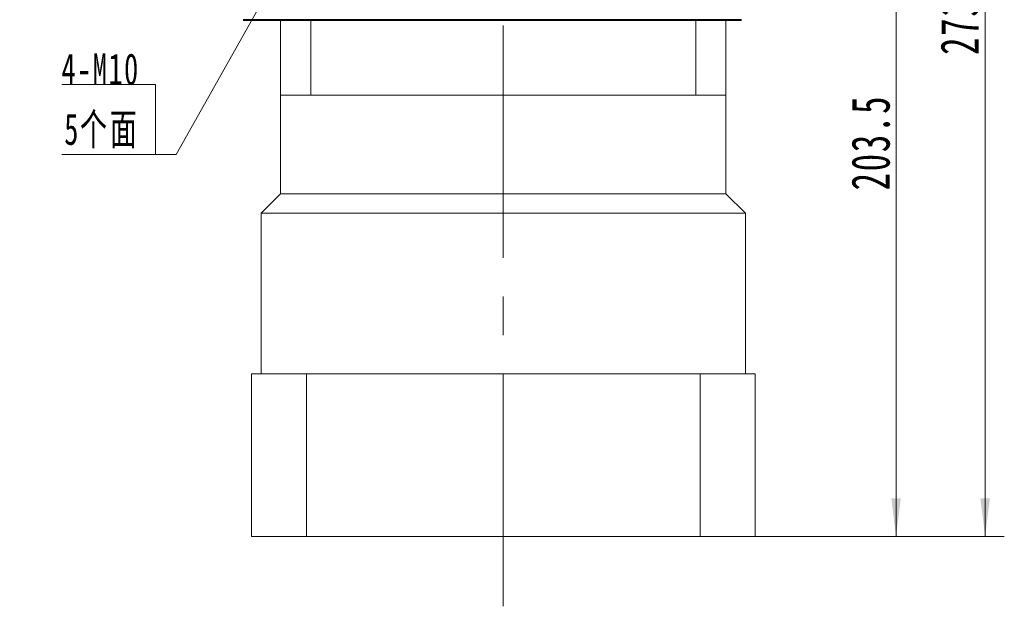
# Model space of a CAD drawing. Header units: millimetres. Extents: x 3737 to 4754, y 102 to 849.
# Tile 3 of 7: x 4236 to 4490, y 401 to 552. Entities that reach past the tile are written whole.
import ezdxf

# ---------------------------------------------------------------- set-up
doc = ezdxf.new("R2010")
doc.units = ezdxf.units.MM
doc.header["$LTSCALE"] = 5
doc.linetypes.add('点画线', pattern=[18, 12, -2, 2, -2])
doc.layers.get('0').update_dxf_attribs({"lineweight": 18})
for name, color, linetype, lineweight in [('中心线层', 1, '点画线', 18), ('尺寸线层', 3, 'Continuous', 18), ('粗实线', 7, 'Continuous', 50)]:
    doc.layers.add(name, color=color, linetype=linetype, lineweight=lineweight)
doc.styles.add('标准', font='txt', dxfattribs={"width": 0.667})
doc.dimstyles.new('a4-1-1.5', dxfattribs={"dimtxt": 4.5, "dimasz": 4.5, "dimexe": 2.25, "dimexo": 0, "dimgap": 0.75, "dimtad": 1, "dimdec": 3, "dimdsep": 46, "dimtxsty": '标准', "dimblk": '_CAXARROW', "dimcen": 0, "dimdle": 9, "dimazin": 2, "dimtfac": 0.707107, "dimtdec": 3, "dimtix": 1, "dimtmove": 2, "dimatfit": 3, "dimfxl": 0, "dimfrac": 2, "dimtolj": 1, "dimarcsym": 0})

# ---------------------------------------------------------------- blocks, each defined once
blk = doc.blocks.new('*X11')
at = {"layer": '尺寸线层', "linetype": 'Continuous'}
for points in [[(4462.06, 622.4), (4463.29, 612.5), (4460.82, 612.5)], [(4462.06, 418.9), (4463.29, 428.8), (4460.82, 428.8)]]:
    blk.add_hatch(color=0, dxfattribs=at).paths.add_polyline_path(points, flags=0)
at = {"layer": '尺寸线层', "color": 0, "linetype": 'Continuous'}
for p, q in [((4429.39, 622.4), (4467.01, 622.4)), ((4462.06, 622.4), (4462.06, 418.9)), ((4425.64, 418.9), (4467.01, 418.9))]:
    blk.add_line(p, q, dxfattribs=at)
at = {"layer": '尺寸线层', "color": 0, "insert": (4455.54, 520.65), "char_height": 9.9, "width": 48.5856, "attachment_point": 5, "rotation": 90, "line_spacing_factor": 1.15057, "style": '标准'}
blk.add_mtext('\\T1.1;203.5', dxfattribs=at)
blk = doc.blocks.new('_CAXARROW')
blk.add_hatch(color=0).paths.add_polyline_path([(0, 0), (-1, 0.125), (-1, -0.125)], flags=0)
blk = doc.blocks.new('*X12')
at = {"layer": '尺寸线层', "linetype": 'Continuous'}
for points in [[(4485.06, 692.4), (4486.3, 682.5), (4483.82, 682.5)], [(4485.06, 418.9), (4486.3, 428.8), (4483.82, 428.8)]]:
    blk.add_hatch(color=0, dxfattribs=at).paths.add_polyline_path(points, flags=0)
at = {"layer": '尺寸线层', "color": 0, "linetype": 'Continuous'}
for p, q in [((4430.64, 692.4), (4490.01, 692.4)), ((4485.06, 692.4), (4485.06, 418.9)), ((4425.64, 418.9), (4490.01, 418.9))]:
    blk.add_line(p, q, dxfattribs=at)
at = {"layer": '尺寸线层', "color": 0, "insert": (4478.54, 555.65), "char_height": 9.9, "width": 48.5856, "attachment_point": 5, "rotation": 90, "line_spacing_factor": 1.15057, "style": '标准'}
blk.add_mtext('\\T1.1;273.5', dxfattribs=at)
blk = doc.blocks.new('*X18')
at = {"layer": '尺寸线层', "linetype": 'Continuous'}
blk.add_hatch(color=0, dxfattribs=at).paths.add_polyline_path([(31.37, 46.34), (28.29, 38.78), (26.53, 39.77)], flags=0)
at = {"layer": '尺寸线层', "color": 0, "linetype": 'Continuous'}
blk.add_line((31.37, 46.34), (5.4, 0), dxfattribs=at)
at = {"layer": '尺寸线层', "color": 0}
for p, q in [((0, 18.1), (-24.14, 18.1)), ((0, 0), (0, 18.1)), ((0, 0), (-24.14, 0)), ((5.4, 0), (0, 0))]:
    blk.add_line(p, q, dxfattribs=at)
at = {"layer": '尺寸线层', "color": 0, "insert": (-4.05, 1.62), "char_height": 8.1, "width": 40.1721, "attachment_point": 9, "line_spacing_factor": 1.15057, "style": '标准'}
blk.add_mtext('\\T1.1;4-M10\\P5个面', dxfattribs=at)

msp = doc.modelspace()

# ---------------------------------------------------------------- linework, layer by layer
at = {"color": 7, "linetype": 'Continuous', "lineweight": 15}
for p, q in [((4303.1362, 552.3993), (4303.1362, 532.8993)), ((4310.9396, 552.3993), (4310.9396, 532.8993)), ((4410.3328, 552.3993), (4410.3328, 532.8993)), ((4418.1362, 532.8993), (4418.1362, 552.3993)), ((4303.1362, 532.8993), (4303.1362, 507.3993)), ((4310.9396, 532.8993), (4303.1362, 532.8993)), ((4360.6362, 532.8993), (4310.9396, 532.8993)), ((4410.3328, 532.8993), (4360.6362, 532.8993)), ((4418.1362, 532.8993), (4410.3328, 532.8993)), ((4418.1362, 507.3993), (4418.1362, 532.8993)), ((4303.1362, 507.3993), (4298.1362, 502.3993)), ((4303.1362, 507.3993), (4418.1362, 507.3993)), ((4423.1362, 502.3993), (4418.1362, 507.3993)), ((4298.1362, 502.3993), (4298.1362, 460.8993)), ((4298.1362, 502.3993), (4360.6362, 502.3993)), ((4360.6362, 502.3993), (4423.1362, 502.3993)), ((4423.1362, 460.8993), (4423.1362, 502.3993)), ((4295.6362, 460.8993), (4309.8302, 460.8993)), ((4295.6362, 460.8993), (4295.6362, 418.8993)), ((4309.8302, 460.8993), (4309.8302, 418.8993)), ((4309.8302, 460.8993), (4411.4422, 460.8993)), ((4411.4422, 460.8993), (4411.4422, 418.8993)), ((4411.4422, 460.8993), (4425.6362, 460.8993)), ((4425.6362, 418.8993), (4425.6362, 460.8993)), ((4309.8302, 418.8993), (4295.6362, 418.8993)), ((4411.4422, 418.8993), (4309.8302, 418.8993)), ((4425.6362, 418.8993), (4411.4422, 418.8993))]:
    msp.add_line(p, q, dxfattribs=at)
at = {"layer": '中心线层'}
msp.add_line((4360.6362, 400.8811), (4360.6362, 695.3993), dxfattribs=at)
at = {"layer": '粗实线', "color": 0, "lineweight": 40}
msp.add_line((4293.5042, 552.3993), (4422.1362, 552.3993), dxfattribs=at)

# ---------------------------------------------------------------- block references
at = {"layer": '尺寸线层'}
msp.add_blockref('*X18', (4270.7914, 517.5664), dxfattribs=at)

# ---------------------------------------------------------------- dimensions: what is measured, and where the dimension line sits
for base, p1, picture, middle in [((4485.0599, 418.8993), (4430.6362, 692.3993), '*X12', (4478.5424, 555.6493)), ((4462.0573, 418.8993), (4429.3862, 622.3993), '*X11', (4455.5398, 520.6493))]:
    dim = msp.add_linear_dim(base=base, p1=p1, p2=(4425.6362, 418.8993), angle=270, dimstyle='a4-1-1.5', override={"dimsah": 1, "dimtfill": 1, "dimtzin": 0}, dxfattribs=at)
    dim.commit()
    dim.dimension.update_dxf_attribs({"geometry": picture, "text_midpoint": middle, "dimtype": 160})

doc.saveas('drawing.dxf')
